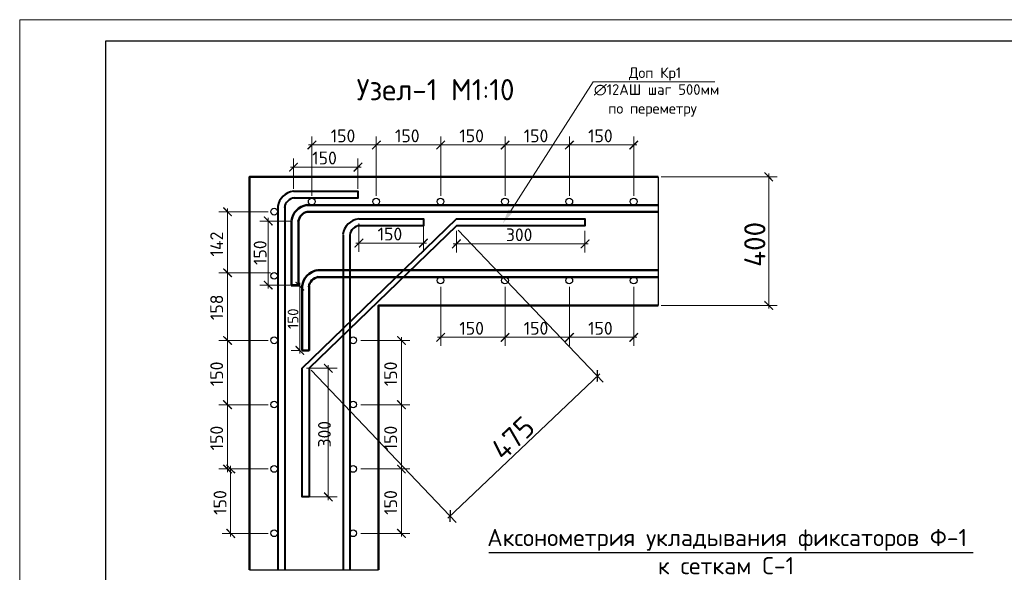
# Model space of a CAD drawing. Header units: millimetres. Extents: x -2765404 to 1548445, y -374876 to 1313256.
# Tile 5 of 77: x 15757 to 38701, y -327323 to -314436. Entities that reach past the tile are written whole.
import ezdxf

# ---------------------------------------------------------------- set-up
doc = ezdxf.new("R2010")
doc.units = ezdxf.units.MM
for name, color, linetype in [('PDF _PDF _0', 7, 'Continuous'), ('PDF _Текст', 7, 'Continuous'), ('PDF _ЭМ', 7, 'Continuous')]:
    doc.layers.add(name, color=color, linetype=linetype)
doc.styles.add('PDF ISOCPEUR', font='isocpeur.ttf')

msp = doc.modelspace()

# ---------------------------------------------------------------- linework, layer by layer
at = {"layer": 'PDF _PDF _0', "color": 1, "lineweight": 9}
msp.add_lwpolyline([(27201, -318893), (29123, -315885), (31952, -315885)], dxfattribs=at)
at = {"layer": 'PDF _PDF _0', "lineweight": 13}
for points in [[(22567, -318540), (22567, -317160)], [(24064, -317160), (24064, -318540), (24064, -317160)], [(25567, -317160), (25567, -318540), (25567, -317160)], [(27070, -317160), (27070, -318540), (27070, -317160)], [(28566, -317160), (28566, -318540), (28566, -317160)], [(30066, -318540), (30066, -317160)], [(24142, -317357), (22489, -317357)], [(25645, -317357), (23992, -317357)], [(27141, -317357), (25489, -317357)], [(28641, -317357), (26992, -317357)], [(30141, -317357), (28492, -317357)], [(22139, -318378), (22139, -317675)], [(23639, -318378), (23639, -317675)], [(22064, -317872), (23714, -317872)], [(30704, -318103), (33410, -318103)], [(33213, -321174), (33213, -318025)], [(21546, -318917), (20397, -318917)], [(20600, -320414), (20600, -318839)], [(22070, -319133), (21349, -319133)], [(21546, -320704), (21546, -319055)], [(23663, -319187), (23663, -319848)], [(25163, -319187), (25163, -319848)], [(25932, -319357), (25932, -319863)], [(25974, -319342), (29354, -322887)], [(28929, -319357), (28929, -319863)], [(23588, -319645), (25238, -319645)], [(25857, -319666), (29007, -319666)], [(20600, -321989), (20600, -320264)], [(20397, -320336), (21603, -320336), (20397, -320336)], [(22070, -320629), (21349, -320629)], [(22280, -320647), (22085, -320647)], [(22283, -322222), (22283, -320576)], [(25567, -320665), (25567, -322045)], [(27070, -322045), (27070, -320665), (27070, -322045)], [(28566, -322045), (28566, -320665), (28566, -322045)], [(30066, -320665), (30066, -322045)], [(30704, -321102), (33410, -321102)], [(20600, -323491), (20600, -321839)], [(24651, -323491), (24651, -321839)], [(27141, -321842), (25489, -321842)], [(28641, -321842), (26992, -321842)], [(30141, -321842), (28492, -321842)], [(20397, -321917), (21546, -321917), (20397, -321917)], [(23705, -321917), (24851, -321917)], [(22280, -322150), (22085, -322150)], [(22441, -322563), (23151, -322563)], [(22947, -322492), (22947, -325638)], [(22546, -322611), (25926, -326159)], [(25731, -326063), (29273, -322692)], [(20397, -323414), (21546, -323414), (20397, -323414)], [(20600, -324991), (20600, -323342)], [(24851, -323414), (23705, -323414), (24851, -323414)], [(24651, -324991), (24651, -323342)], [(20672, -326488), (20672, -324842)], [(24651, -326488), (24651, -324842)], [(20397, -324913), (21546, -324913), (20475, -324913)], [(24851, -324913), (23705, -324913), (24851, -324913)], [(22441, -325566), (23151, -325566)], [(21546, -326416), (20475, -326416)], [(23705, -326416), (24851, -326416)]]:
    msp.add_lwpolyline(points, dxfattribs=at)
at = {"layer": 'PDF _PDF _0', "lineweight": 50}
for points in [[(30638, -318103), (21109, -318103), (21109, -327266)], [(30638, -321102), (24115, -321102), (24115, -327266)]]:
    msp.add_lwpolyline(points, dxfattribs=at)
at = {"layer": 'PDF _PDF _0', "lineweight": 25}
for points in [[(30638, -318103), (30638, -321102)], [(26692, -326862), (37973, -326862)], [(21109, -327266), (24115, -327266)]]:
    msp.add_lwpolyline(points, dxfattribs=at)
at = {"layer": 'PDF _PDF _0', "color": 14, "lineweight": 40, "true_color": 0xb20000}
for points in [[(22139, -318438), (23639, -318438), (23639, -318600), (22139, -318600)], [(21771, -318794), (21771, -327266)], [(21933, -318794), (21933, -327266)], [(23663, -319082), (25163, -319082), (25163, -319240), (23663, -319240)], [(23292, -319450), (23292, -327266)], [(23453, -319462), (23453, -327266)]]:
    msp.add_lwpolyline(points, dxfattribs=at)
at = {"layer": 'PDF _PDF _0', "color": 104, "lineweight": 50, "true_color": 0x009324}
for points in [[(22447, -318761), (30638, -318761)], [(22447, -318920), (30638, -318920)], [(22091, -319133), (22091, -320629), (22253, -320629), (22253, -319133)], [(22696, -320279), (30638, -320279)], [(22696, -320444), (30638, -320444)], [(22340, -320647), (22340, -322150), (22501, -322150), (22501, -320647)]]:
    msp.add_lwpolyline(points, dxfattribs=at)
at = {"layer": 'PDF _PDF _0', "color": 5, "lineweight": 40}
msp.add_lwpolyline([(22501, -325566), (22340, -325566), (22340, -322563), (25932, -319082), (28929, -319082), (28929, -319240), (25932, -319240), (22501, -322563)], close=True, dxfattribs=at)
at = {"layer": 'PDF _PDF _0', "lineweight": 30}
for centre in [(22563, -318679), (24063, -318679), (25562, -318679), (27065, -318679), (28562, -318679), (30065, -318679), (21686, -318913), (21686, -320409), (25562, -320517), (27065, -320517), (28562, -320517), (30065, -320517), (21686, -321912), (23527, -321912), (21686, -323409), (23527, -323409), (21686, -324912), (23527, -324912), (21686, -326412), (23527, -326412)]:
    msp.add_circle(centre, 79.3, dxfattribs=at)
at = {"layer": 'PDF _PDF _0', "color": 14, "lineweight": 40, "true_color": 0xb20000}
for centre, radius, start, end in [((22188, -318859), 424, 96.8391, 170.788), ((22188, -318856), 265, 96.9763, 170.9253), ((23709, -319499), 424, 96.9763, 172.8424), ((23709, -319499), 265, 96.9763, 170.9253)]:
    msp.add_arc(centre, radius, start, end, dxfattribs=at)
at = {"layer": 'PDF _PDF _0', "color": 104, "lineweight": 50, "true_color": 0x009324}
for centre, radius, start, end in [((22512, -319176), 424, 99.0747, 173.0237), ((22512, -319176), 265, 99.0747, 173.0237), ((22760, -320697), 424, 99.212, 173.161), ((22757, -320697), 265, 99.0742, 173.0239)]:
    msp.add_arc(centre, radius, start, end, dxfattribs=at)
at = {"layer": 'PDF _PDF _0', "transparency": 33554559}
for points in [[(22657, -317250), (22477, -317468), (22453, -317447)], [(22678, -317271), (22657, -317250), (22477, -317468)], [(24154, -317250), (23977, -317468), (23956, -317447)], [(23956, -317447), (23977, -317468), (24154, -317250)], [(24178, -317271), (24154, -317250), (23977, -317468)], [(23977, -317468), (24154, -317250), (24178, -317271)], [(25657, -317250), (25477, -317468), (25456, -317447)], [(25456, -317447), (25477, -317468), (25657, -317250)], [(25675, -317271), (25657, -317250), (25477, -317468)], [(25477, -317468), (25657, -317250), (25675, -317271)], [(27156, -317250), (26980, -317468), (26956, -317447)], [(26956, -317447), (26980, -317468), (27156, -317250)], [(27177, -317271), (27156, -317250), (26980, -317468)], [(26980, -317468), (27156, -317250), (27177, -317271)], [(28656, -317250), (28477, -317468), (28456, -317447)], [(28456, -317447), (28477, -317468), (28656, -317250)], [(28680, -317271), (28656, -317250), (28477, -317468)], [(28477, -317468), (28656, -317250), (28680, -317271)], [(29953, -317447), (29979, -317468), (30156, -317250)], [(29979, -317468), (30156, -317250), (30177, -317271)], [(22229, -317765), (22049, -317986), (22028, -317962)], [(22247, -317783), (22229, -317765), (22049, -317986)], [(23528, -317962), (23552, -317986), (23729, -317765)], [(23552, -317986), (23729, -317765), (23750, -317783)], [(33320, -318193), (33102, -318010), (33123, -317989)], [(33302, -318214), (33320, -318193), (33102, -318010)], [(20711, -319007), (20487, -318827), (20511, -318803)], [(20690, -319025), (20711, -319007), (20487, -318827)], [(21660, -319219), (21439, -319037), (21460, -319019)], [(21636, -319240), (21660, -319219), (21439, -319037)], [(23753, -319537), (23570, -319758), (23552, -319734)], [(23774, -319555), (23753, -319537), (23570, -319758)], [(25052, -319734), (25073, -319758), (25250, -319537)], [(25073, -319758), (25250, -319537), (25276, -319555)], [(26019, -319552), (25842, -319773), (25821, -319755)], [(26043, -319573), (26019, -319552), (25842, -319773)], [(28821, -319755), (28842, -319773), (29024, -319552)], [(28842, -319773), (29024, -319552), (29042, -319573)], [(20711, -320426), (20487, -320249), (20511, -320228)], [(20511, -320228), (20487, -320249), (20711, -320426)], [(20690, -320450), (20711, -320426), (20487, -320249)], [(20487, -320249), (20711, -320426), (20690, -320450)], [(21460, -320519), (21439, -320540), (21660, -320716)], [(21439, -320540), (21660, -320716), (21636, -320737)], [(22394, -320737), (22175, -320561), (22196, -320540)], [(22373, -320758), (22394, -320737), (22175, -320561)], [(33123, -320989), (33102, -321013), (33320, -321192)], [(33102, -321013), (33320, -321192), (33302, -321210)], [(20711, -322004), (20487, -321827), (20511, -321806)], [(20511, -321806), (20487, -321827), (20711, -322004)], [(20690, -322025), (20711, -322004), (20487, -321827)], [(20487, -321827), (20711, -322004), (20690, -322025)], [(24762, -322004), (24543, -321827), (24564, -321806)], [(24741, -322025), (24762, -322004), (24543, -321827)], [(25657, -321734), (25477, -321956), (25456, -321932)], [(25675, -321755), (25657, -321734), (25477, -321956)], [(27156, -321734), (26980, -321956), (26956, -321932)], [(26956, -321932), (26980, -321956), (27156, -321734)], [(27177, -321755), (27156, -321734), (26980, -321956)], [(26980, -321956), (27156, -321734), (27177, -321755)], [(28656, -321734), (28477, -321956), (28456, -321932)], [(28456, -321932), (28477, -321956), (28656, -321734)], [(28680, -321755), (28656, -321734), (28477, -321956)], [(28477, -321956), (28656, -321734), (28680, -321755)], [(29953, -321932), (29979, -321956), (30156, -321734)], [(29979, -321956), (30156, -321734), (30177, -321755)], [(22196, -322036), (22175, -322060), (22394, -322240)], [(22175, -322060), (22394, -322240), (22373, -322261)], [(23061, -322656), (22840, -322474), (22858, -322453)], [(23040, -322677), (23061, -322656), (22840, -322474)], [(29201, -322887), (29228, -322887), (29204, -322602)], [(29228, -322887), (29204, -322602), (29237, -322602)], [(20711, -323506), (20487, -323324), (20511, -323303)], [(20511, -323303), (20487, -323324), (20711, -323506)], [(20690, -323527), (20711, -323506), (20487, -323324)], [(20487, -323324), (20711, -323506), (20690, -323527)], [(24762, -323506), (24543, -323324), (24564, -323303)], [(24564, -323303), (24543, -323324), (24762, -323506)], [(24741, -323527), (24762, -323506), (24543, -323324)], [(24543, -323324), (24762, -323506), (24741, -323527)], [(20511, -324806), (20487, -324827), (20711, -325003)], [(20487, -324827), (20711, -325003), (20690, -325024)], [(20786, -325003), (20564, -324827), (20585, -324806)], [(20762, -325024), (20786, -325003), (20564, -324827)], [(24762, -325003), (24543, -324827), (24564, -324806)], [(24564, -324806), (24543, -324827), (24762, -325003)], [(24741, -325024), (24762, -325003), (24543, -324827)], [(24543, -324827), (24762, -325003), (24741, -325024)], [(22858, -325452), (22840, -325476), (23061, -325656)], [(22840, -325476), (23061, -325656), (23040, -325677)], [(25776, -325871), (25800, -326153), (25770, -326153)], [(25806, -325874), (25776, -325871), (25800, -326153)], [(20585, -326302), (20564, -326326), (20786, -326506)], [(20564, -326326), (20786, -326506), (20762, -326527)], [(24564, -326302), (24543, -326326), (24762, -326506)], [(24543, -326326), (24762, -326506), (24741, -326527)]]:
    msp.add_solid(points, dxfattribs=at)
at = {"layer": 'PDF _PDF _0', "color": 1, "transparency": 33554559}
msp.add_solid([(27249, -318926), (27013, -319187), (27150, -318860)], dxfattribs=at)
at = {"layer": 'PDF _ЭМ', "lineweight": 20}
msp.add_lwpolyline([(57755, -344133), (57755, -314436), (15757, -314436), (15757, -344133), (57755, -344133), (57755, -314436), (15757, -314436), (15757, -344133)], dxfattribs=at)
at = {"layer": 'PDF _ЭМ', "lineweight": 30}
msp.add_lwpolyline([(17756, -335134), (16556, -335134), (16556, -343633), (17756, -343633), (57255, -343633), (57255, -314936), (17756, -314936), (17756, -343633)], dxfattribs=at)

# ---------------------------------------------------------------- texts
at = {"layer": 'PDF _Текст', "attachment_point": 7, "style": 'PDF ISOCPEUR'}
for s, insert, char_height in [('Узел-1 М1:10', (23609, -316316), 494.75), ('Доп Кр1', (29953, -315863), 247.4), ('∅12АШ шаг 500мм', (29135, -316205), 247.38), ('по переметру', (29471, -316695), 247.38), ('150', (23004, -317295), 300), ('150', (24501, -317295), 300), ('150', (26001, -317295), 300), ('150', (27501, -317295), 300), ('150', (29001, -317295), 300), ('150', (26001, -321782), 300), ('150', (27501, -321782), 300), ('150', (29001, -321782), 300), ('Аксонометрия укладывания фиксаторов Ф-1', (26651, -326821), 400), ('к сеткам С-1', (30629, -327368), 400)]:
    msp.add_mtext(s, dxfattribs=dict(at, insert=insert, char_height=char_height))
at = {"layer": 'PDF _Текст', "color": 1, "char_height": 300, "attachment_point": 7, "style": 'PDF ISOCPEUR'}
for insert in [(22573, -317812), (24097, -319585)]:
    msp.add_mtext('150', dxfattribs=dict(at, insert=insert))
at = {"layer": 'PDF _Текст', "color": 1, "attachment_point": 7, "rotation": 90, "style": 'PDF ISOCPEUR'}
for s, insert, char_height in [('400', (33134, -320201), 494.8), ('150', (21509, -320156), 300), ('150', (22252, -321649), 250)]:
    msp.add_mtext(s, dxfattribs=dict(at, insert=insert, char_height=char_height))
at = {"layer": 'PDF _Текст', "char_height": 300, "attachment_point": 7, "rotation": 90, "style": 'PDF ISOCPEUR'}
for s, insert in [('142', (20497, -319959)), ('158', (20497, -321441)), ('150', (20497, -322982)), ('150', (24550, -322982)), ('150', (20497, -324479)), ('150', (24550, -324479)), ('150', (20575, -325982)), ('150', (24550, -325982))]:
    msp.add_mtext(s, dxfattribs=dict(at, insert=insert))
at = {"layer": 'PDF _Текст', "color": 5, "insert": (27088, -319600), "char_height": 296.9, "attachment_point": 7, "style": 'PDF ISOCPEUR'}
msp.add_mtext('300', dxfattribs=at)
at = {"layer": 'PDF _Текст', "color": 5, "attachment_point": 7, "style": 'PDF ISOCPEUR'}
for s, insert, char_height, rotation in [('475', (27025, -324743), 494.8, 43.5551), ('300', (23006, -324410), 296.9, 90)]:
    msp.add_mtext(s, dxfattribs=dict(at, insert=insert, char_height=char_height, rotation=rotation))

doc.saveas('drawing.dxf')
